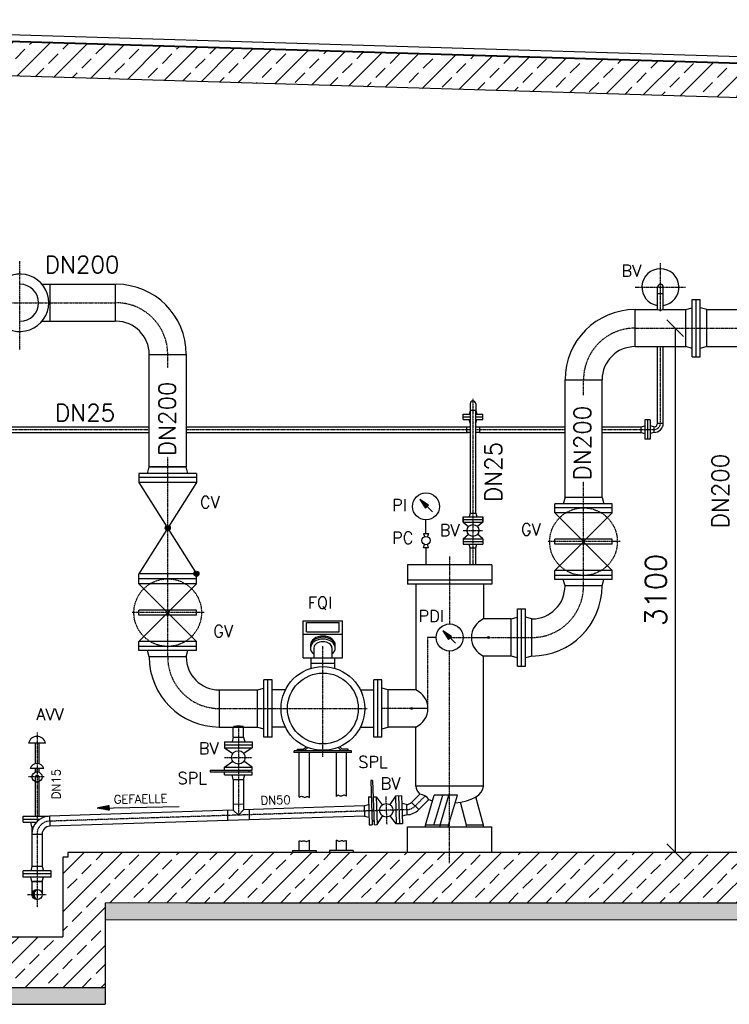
# Model space of a CAD drawing. Header units: millimetres. Extents: x -197187 to 231260338, y -45270 to 70505.
# Tile 25 of 85: x -33949 to -29750, y 2478 to 8303. Entities that reach past the tile are written whole.
import ezdxf
from ezdxf.enums import TextEntityAlignment as Align

# ---------------------------------------------------------------- set-up
doc = ezdxf.new("R2010")
doc.units = ezdxf.units.MM
doc.header["$LTSCALE"] = 0.5
doc.linetypes.add('DASHDOT', pattern=[1, 0.5, -0.25, 0, -0.25])
doc.linetypes.add('DOT', pattern=[0.25, 0, -0.25])
for name, color, linetype in [('21', 7, 'Continuous'), ('41', 7, 'Continuous'), ('42', 7, 'Continuous'), ('BEMAßUNG', 7, 'Continuous'), ('Beschriftung', 7, 'Continuous'), ('P-MU025ENTLÜ', 7, 'Continuous'), ('P-MU050ENTL', 7, 'Continuous'), ('P-MU150AUSL', 7, 'Continuous'), ('P-MU150EINL', 7, 'Continuous'), ('P-MU200EINL', 7, 'Continuous')]:
    doc.layers.add(name, color=color, linetype=linetype)
doc.styles.add('ROMANS', font='ROMANS', dxfattribs={"height": 0.2})

# ---------------------------------------------------------------- blocks, each defined once
blk = doc.blocks.new('FPFEIL')
at = {"layer": '41', "color": 7, "linetype": 'Continuous'}
for p, q in [((-99.9998, 18.5851), (-92.9259, 18.5851)), ((-99.9998, 15.7051), (-78.5259, 15.7051)), ((-99.9998, 12.8251), (-64.1259, 12.8251)), ((-99.9998, 12.8251), (-64.1259, 12.8251)), ((-99.9998, 9.9452), (-49.7259, 9.9452)), ((-99.9998, 7.0652), (-35.3259, 7.0652)), ((-99.9998, 4.1852), (-20.926, 4.1852)), ((-99.9998, 4.1852), (-20.926, 4.1852)), ((-99.9998, 1.3052), (-6.526, 1.3052)), ((-99.9998, -1.5748), (-7.874, -1.5748)), ((-99.9998, -4.4548), (-22.274, -4.4548)), ((-99.9998, -4.4548), (-22.274, -4.4548)), ((-99.9998, -7.3348), (-36.6739, -7.3348)), ((-99.9998, -10.2148), (-51.0739, -10.2148)), ((-99.9998, -13.0948), (-65.4739, -13.0948)), ((-99.9998, -13.0948), (-65.4739, -13.0948)), ((-99.9998, -15.9748), (-79.8739, -15.9748)), ((-99.9998, -18.8548), (-94.2739, -18.8548))]:
    blk.add_line(p, q, dxfattribs=at)
blk.add_lwpolyline([(0, 0), (-99.9998, -20), (-99.9998, 20), (0, 0)], close=True, dxfattribs=at)
blk = doc.blocks.new('_Oblique')
at = {"color": 0, "linetype": 'ByBlock', "lineweight": -2}
blk.add_line((-0.5, -0.5), (0.5, 0.5), dxfattribs=at)

msp = doc.modelspace()

# ---------------------------------------------------------------- hatches: boundary and pattern name
at = {"lineweight": 5}
h = msp.add_hatch(dxfattribs=at)
h.set_pattern_fill('ANSI33', color=256, scale=25)
h.set_pattern_definition([(45, (6099.8, -19317.34), (-112.2532, 112.2532), []), (45, (6212.05, -19317.34), (-112.2532, 112.2532), [79.375, -39.6875])])
h.paths.add_polyline_path([(-38328.524, 8280.693), (-38308.533, 8300.093), (-27299.064, 7969.809), (-27279.073, 7949.209), (-27279.073, 7788.471), (-27299.064, 7769.071), (-27329.005, 7769.969), (-27369.005, 7811.169), (-27369.005, 7771.169), (-38308.533, 8099.355), (-38328.524, 8119.955)])
h = msp.add_hatch(dxfattribs=at)
h.set_pattern_fill('ANSI33', color=256, scale=25)
h.set_pattern_definition([(45, (6100, -19369.34), (-112.2532, 112.2532), []), (45, (6212.25, -19369.34), (-112.2532, 112.2532), [79.375, -39.6875])])
h.paths.add_polyline_path([(-27429.005, 7772.969), (-27679.005, 7780.469), (-27679.005, 3378.469), (-33664.005, 3378.469), (-33664.005, 3348.469), (-33694.005, 3348.469), (-33694.005, 2878.469), (-34194.005, 2878.469), (-34194.005, 3378.469), (-37929.005, 3378.469), (-37929.005, 8087.969), (-38177.137, 8095.413), (-38179.005, 3078.469), (-34444.005, 3078.469), (-34444.005, 2578.469), (-33444.005, 2578.469), (-33444.005, 3078.469), (-27429.005, 3078.469)])
h = msp.add_hatch(color=256)
h.dxf.hatch_style = 1
h.paths.add_polyline_path([(-33864.108, 3128.469), (-33876.155, 3128.469, 0.41421356), (-33846.005, 3098.319, -0.2771572)])
h.paths.add_polyline_path([(-33846.005, 3158.619, 0.41421356), (-33876.155, 3128.469), (-33864.108, 3128.469, -0.2771572)])
at = {"layer": 'Beschriftung', "lineweight": 5}
h = msp.add_hatch(dxfattribs=at)
h.set_pattern_fill('BETON_UNBEWEHRT', color=256, scale=200, angle=90, pattern_type=2)
h.set_pattern_definition([(135, (-38179.005, 48240.51), (-35.35534, -35.35534), [25, -12.5])])
h.paths.add_polyline_path([(-34444.005, 3078.469), (-38329.005, 3078.469), (-38329.005, 2978.469), (-34444.005, 2978.469)])
h.paths.add_polyline_path([(-33444.005, 2578.469), (-34444.005, 2578.469), (-34444.005, 2478.469), (-33444.005, 2478.469)])
h.paths.add_polyline_path([(-27279.005, 3078.469), (-33444.005, 3078.469), (-33444.005, 2978.469), (-27279.005, 2978.469)])

# ---------------------------------------------------------------- linework, layer by layer
for p, q in [((-27299.064, 7969.809), (-38334.006, 8300.857)), ((-36956.831, 8303.209), (-25838.308, 7969.653)), ((-36918.863, 8265.241), (-25874.938, 7932.536)), ((-25924.087, 7931.061), (-36916.694, 8263.072)), ((-27369.005, 7771.169), (-38334.006, 8100.119)), ((-33664.005, 3378.469), (-33664.005, 3348.469)), ((-33694.005, 3348.469), (-33694.005, 2878.469)), ((-33664.005, 3348.469), (-33694.005, 3348.469)), ((-33444.005, 3078.469), (-33444.005, 2478.469)), ((-34444.005, 2578.469), (-33444.005, 2578.469)), ((-34444.005, 2478.469), (-33444.005, 2478.469))]:
    msp.add_line(p, q)
at = {"lineweight": 5}
for p, q in [((-33444.005, 3078.469), (-27279.005, 3078.469)), ((-27279.005, 2978.469), (-33444.005, 2978.469))]:
    msp.add_line(p, q, dxfattribs=at)
at = {"layer": '21', "linetype": 'DASHDOT', "ltscale": 10}
for p, q in [((-33846.005, 4086.534), (-33846.005, 3559.867)), ((-33803.185, 3823.469), (-33898.005, 3823.469))]:
    msp.add_line(p, q, dxfattribs=at)
at = {"layer": '21', "linetype": 'Continuous', "ltscale": 10}
for p, q in [((-33796.005, 4023.469), (-33896.005, 4023.469)), ((-31985.005, 3967.469), (-32326.162, 3967.469)), ((-31985.005, 3977.469), (-32325.005, 3977.469)), ((-32325.005, 3967.469), (-32325.005, 3977.469)), ((-32305.005, 3977.469), (-32305.005, 3987.469)), ((-32305.005, 3987.469), (-32269.147, 3987.469)), ((-32295.005, 3703.681), (-32295.005, 3967.469)), ((-32269.147, 3987.469), (-32254.686, 4001.93)), ((-32265.005, 3977.469), (-32244.686, 3997.788)), ((-32235.005, 3701.823), (-32235.005, 3967.469)), ((-32075.005, 3708.442), (-32075.005, 3967.469)), ((-32045.005, 3977.469), (-32065.324, 3997.788)), ((-32040.863, 3987.469), (-32055.324, 4001.93)), ((-32005.005, 3987.469), (-32040.863, 3987.469)), ((-32015.005, 3710.3), (-32015.005, 3967.469)), ((-32005.005, 3977.469), (-32005.005, 3987.469)), ((-31985.005, 3967.469), (-31985.005, 3977.469)), ((-33806.005, 3873.469), (-33886.005, 3873.469)), ((-33928.505, 3591.469), (-33779.675, 3591.469)), ((-33928.505, 3555.469), (-33928.505, 3591.469)), ((-33928.505, 3573.469), (-33829.797, 3573.469)), ((-33928.505, 3555.469), (-33850.059, 3555.469)), ((-33773.421, 3591.855), (-33771.481, 3531.587)), ((-33876.155, 3528.469), (-33867.184, 3528.469)), ((-33876.155, 3528.469), (-33867.184, 3528.469)), ((-31655.005, 3528.469), (-31155.005, 3528.469)), ((-33664.005, 3378.469), (-27679.005, 3378.469)), ((-32944.005, 3078.469), (-27429.005, 3078.469)), ((-34194.005, 2878.469), (-33694.005, 2878.469))]:
    msp.add_line(p, q, dxfattribs=at)
msp.add_circle((-33846.005, 3823.469), 30, dxfattribs=at)
msp.add_arc((-33846.005, 3823.469), 10.65, 0, 180, dxfattribs=at)
at = {"layer": '41', "linetype": 'Continuous', "ltscale": 10}
for p, q in [((-31536.827, 4228.469), (-31631.245, 4228.469)), ((-33856.655, 4023.469), (-33856.655, 3902.085)), ((-33835.355, 4023.469), (-33835.355, 3902.085)), ((-33856.655, 3873.469), (-33856.655, 3851.515)), ((-33846.005, 3853.469), (-33846.005, 3873.469)), ((-33835.355, 3873.469), (-33835.355, 3851.515)), ((-33856.655, 3823.469), (-33856.655, 3591.469)), ((-33856.655, 3795.469), (-33835.355, 3795.469)), ((-33835.355, 3823.469), (-33835.355, 3591.469)), ((-31548.307, 3538.469), (-31496.039, 3715.45)), ((-31498.307, 3538.469), (-31446.039, 3715.45)), ((-31359.437, 3715.45), (-31496.039, 3715.45)), ((-31461.704, 3538.469), (-31409.437, 3715.45)), ((-31411.704, 3538.469), (-31359.437, 3715.45)), ((-31305.005, 3538.469), (-31341.069, 3673.716)), ((-31205.005, 3538.469), (-31249.557, 3705.549)), ((-33876.155, 3528.469), (-33883.39, 3555.469)), ((-31655.005, 3378.469), (-31655.005, 3528.469)), ((-31411.704, 3538.469), (-31548.307, 3538.469)), ((-31548.307, 3528.469), (-31548.307, 3538.469)), ((-31461.704, 3528.469), (-31461.704, 3538.469)), ((-31411.704, 3528.469), (-31411.704, 3538.469)), ((-31205.005, 3538.469), (-31305.005, 3538.469)), ((-31305.005, 3528.469), (-31305.005, 3538.469)), ((-31205.005, 3528.469), (-31205.005, 3538.469)), ((-31155.005, 3378.469), (-31155.005, 3528.469)), ((-32295.005, 3388.469), (-32295.005, 3446.073)), ((-32235.005, 3388.469), (-32235.005, 3448.86)), ((-32075.005, 3388.469), (-32075.005, 3448.86)), ((-32015.005, 3388.469), (-32015.005, 3446.073)), ((-32335.005, 3388.469), (-32195.005, 3388.469)), ((-32335.005, 3388.469), (-32335.005, 3378.469)), ((-32195.005, 3388.469), (-32195.005, 3378.469)), ((-31975.005, 3388.469), (-32115.005, 3388.469)), ((-32115.005, 3388.469), (-32115.005, 3378.469)), ((-31975.005, 3388.469), (-31975.005, 3378.469))]:
    msp.add_line(p, q, dxfattribs=at)
at = {"layer": '41', "linetype": 'DASHDOT', "ltscale": 10}
msp.add_line((-31405.005, 3313.337), (-31405.005, 3528.469), dxfattribs=at)
at = {"layer": '41', "linetype": 'Continuous', "ltscale": 10}
for centre in [(-31175.296, 4648.469), (-31631.245, 4228.469)]:
    msp.add_circle(centre, 5, dxfattribs=at)
for centre, radius, start, end in [((-33846.005, 4012.219), 51.25, 12.6803833, 167.3196167), ((-33846.005, 3861.802), 41.667, 16.2602028, 163.7397944)]:
    msp.add_arc(centre, radius, start, end, dxfattribs=at)
msp.add_ellipse((-32655.005, 4118.919), major_axis=(30.15, 0), ratio=0.18529353, start_param=0, end_param=3.14159265, dxfattribs=at)
for points, knots in [([(-32295.005, 3703.681), (-32289.537, 3707.12), (-32283.734, 3710.163), (-32278.229, 3708.328), (-32275.441, 3707.398), (-32272.653, 3706.469), (-32269.865, 3705.54), (-32267.078, 3704.611), (-32264.29, 3703.681), (-32261.502, 3702.752), (-32256.204, 3700.986), (-32250.962, 3709.644), (-32245.705, 3708.328), (-32241.775, 3707.343), (-32238.154, 3705.207), (-32235.005, 3701.823)], [0, 0, 0, 0, 0.27067598, 0.27067598, 0.27067598, 0.40774993, 0.40774993, 0.40774993, 0.5448234, 0.5448234, 0.5448234, 0.80530286, 0.80530286, 0.80530286, 1, 1, 1, 1]), ([(-32015.005, 3710.3), (-32020.473, 3713.738), (-32026.277, 3716.781), (-32031.782, 3714.946), (-32034.57, 3714.017), (-32037.357, 3713.088), (-32040.145, 3712.159), (-32042.933, 3711.229), (-32045.721, 3710.3), (-32048.508, 3709.371), (-32053.806, 3707.605), (-32059.049, 3716.263), (-32064.306, 3714.946), (-32068.235, 3713.962), (-32071.856, 3711.826), (-32075.005, 3708.442)], [0, 0, 0, 0, 0.27067598, 0.27067598, 0.27067598, 0.40774993, 0.40774993, 0.40774993, 0.5448234, 0.5448234, 0.5448234, 0.80530286, 0.80530286, 0.80530286, 1, 1, 1, 1]), ([(-32295.005, 3446.073), (-32291.225, 3445.701), (-32287.531, 3444.883), (-32283.804, 3444.214), (-32281.584, 3443.815), (-32279.427, 3442.667), (-32277.299, 3442.356), (-32275.838, 3442.142), (-32275.036, 3444.866), (-32273.582, 3445.143), (-32270.384, 3445.753), (-32266.559, 3445.753), (-32263.361, 3445.143), (-32260.229, 3444.547), (-32257.232, 3441.072), (-32254.068, 3441.426), (-32251.93, 3441.666), (-32249.692, 3442.413), (-32247.563, 3443.285), (-32243.239, 3445.056), (-32239.051, 3446.661), (-32235.005, 3448.86)], [0, 0, 0, 0, 0.17880439, 0.17880439, 0.17880439, 0.28533977, 0.28533977, 0.28533977, 0.35850758, 0.35850758, 0.35850758, 0.51947859, 0.51947859, 0.51947859, 0.67708789, 0.67708789, 0.67708789, 0.78362327, 0.78362327, 0.78362327, 1, 1, 1, 1]), ([(-32015.005, 3446.073), (-32018.786, 3445.701), (-32022.479, 3444.883), (-32026.206, 3444.214), (-32028.427, 3443.815), (-32030.583, 3442.667), (-32032.711, 3442.356), (-32034.172, 3442.142), (-32034.974, 3444.866), (-32036.428, 3445.143), (-32039.626, 3445.753), (-32043.452, 3445.753), (-32046.65, 3445.143), (-32049.781, 3444.547), (-32052.779, 3441.072), (-32055.942, 3441.426), (-32058.081, 3441.666), (-32060.318, 3442.413), (-32062.447, 3443.285), (-32066.771, 3445.056), (-32070.96, 3446.661), (-32075.005, 3448.86)], [0, 0, 0, 0, 0.17880439, 0.17880439, 0.17880439, 0.28533977, 0.28533977, 0.28533977, 0.35850758, 0.35850758, 0.35850758, 0.51947859, 0.51947859, 0.51947859, 0.67708789, 0.67708789, 0.67708789, 0.78362327, 0.78362327, 0.78362327, 1, 1, 1, 1])]:
    msp.add_open_spline(points, degree=3, knots=knots, dxfattribs=at)
at = {"layer": 'BEMAßUNG', "linetype": 'Continuous', "ltscale": 10}
msp.add_line((-30070.874, 6478.469), (-30070.874, 3378.469), dxfattribs=at)
at = {"layer": 'P-MU025ENTLÜ', "linetype": 'DASHDOT', "ltscale": 10}
for p, q in [((-30158.005, 6579.092), (-30158.005, 6863.297)), ((-30308.005, 6720.469), (-30010.383, 6720.469)), ((-30158.005, 5916.469), (-30158.005, 6368.919)), ((-34023.855, 5878.469), (-33182.555, 5878.469)), ((-32963.455, 5878.469), (-31283.855, 5878.469)), ((-31250.155, 5878.469), (-30722.555, 5878.469)), ((-30503.455, 5878.469), (-30196.005, 5878.469)), ((-31324.505, 5281.469), (-31209.505, 5281.469))]:
    msp.add_line(p, q, dxfattribs=at)
at = {"layer": 'P-MU025ENTLÜ', "linetype": 'Continuous', "ltscale": 10}
for p, q in [((-30174.855, 6588.019), (-30174.855, 6720.469)), ((-30141.155, 6588.019), (-30141.155, 6720.469)), ((-30174.855, 6682.469), (-30141.155, 6682.469)), ((-30174.855, 5916.469), (-30174.855, 6368.919)), ((-30141.155, 5916.469), (-30141.155, 6368.919)), ((-31283.855, 6030.469), (-31283.855, 5992.469)), ((-31250.155, 6030.469), (-31250.155, 5992.469)), ((-31324.505, 5970.469), (-31283.855, 5970.469)), ((-31324.505, 5938.469), (-31324.505, 5970.469)), ((-31324.505, 5954.469), (-31283.855, 5954.469)), ((-31283.855, 5992.469), (-31289.75, 5970.469)), ((-31283.855, 5992.469), (-31250.155, 5992.469)), ((-31283.855, 5992.469), (-31283.855, 5384.469)), ((-31250.155, 5992.469), (-31244.26, 5970.469)), ((-31250.155, 5384.469), (-31250.155, 5992.469)), ((-31250.155, 5970.469), (-31209.505, 5970.469)), ((-31250.155, 5954.469), (-31209.505, 5954.469)), ((-31209.505, 5938.469), (-31209.505, 5970.469)), ((-34023.855, 5895.319), (-33182.555, 5895.319)), ((-32963.455, 5895.319), (-31293.005, 5895.319)), ((-31324.505, 5938.469), (-31283.855, 5938.469)), ((-31305.005, 5895.319), (-31305.005, 5861.619)), ((-31305.005, 5895.319), (-31283.855, 5895.319)), ((-31283.855, 5916.469), (-31289.75, 5938.469)), ((-31250.155, 5916.469), (-31244.26, 5938.469)), ((-31250.155, 5938.469), (-31209.505, 5938.469)), ((-31250.155, 5895.319), (-31229.005, 5895.319)), ((-31229.005, 5895.319), (-31229.005, 5861.619)), ((-31229.005, 5895.319), (-30722.555, 5895.319)), ((-30503.455, 5895.319), (-30272.005, 5895.319)), ((-30272.005, 5895.319), (-30250.005, 5901.214)), ((-30272.005, 5861.619), (-30272.005, 5895.319)), ((-30250.005, 5935.969), (-30250.005, 5820.969)), ((-30218.005, 5935.969), (-30250.005, 5935.969)), ((-30234.005, 5935.969), (-30234.005, 5820.969)), ((-30218.005, 5935.969), (-30218.005, 5820.969)), ((-30196.005, 5895.319), (-30218.005, 5901.214)), ((-30196.005, 5895.319), (-30196.005, 5861.619)), ((-30174.855, 5916.469), (-30141.155, 5916.469)), ((-34023.855, 5861.619), (-33182.555, 5861.619)), ((-32963.455, 5861.619), (-31293.005, 5861.619)), ((-31283.855, 5861.619), (-31305.005, 5861.619)), ((-31229.005, 5861.619), (-31250.155, 5861.619)), ((-31229.005, 5861.619), (-30722.555, 5861.619)), ((-30503.455, 5861.619), (-30272.005, 5861.619)), ((-30272.005, 5861.619), (-30250.005, 5855.724)), ((-30196.005, 5861.619), (-30218.005, 5855.724)), ((-30218.005, 5820.969), (-30250.005, 5820.969)), ((-31324.505, 5362.469), (-31209.505, 5362.469)), ((-31324.505, 5362.469), (-31324.505, 5330.469)), ((-31324.505, 5330.469), (-31324.505, 5362.469)), ((-31324.505, 5362.469), (-31283.855, 5362.469)), ((-31283.855, 5384.469), (-31289.75, 5362.469)), ((-31283.855, 5384.469), (-31289.75, 5362.469)), ((-31283.855, 5384.469), (-31250.155, 5384.469)), ((-31283.855, 5384.469), (-31250.155, 5384.469)), ((-31250.155, 5384.469), (-31244.26, 5362.469)), ((-31250.155, 5384.469), (-31244.26, 5362.469)), ((-31250.155, 5362.469), (-31209.505, 5362.469)), ((-31209.505, 5362.469), (-31209.505, 5330.469)), ((-31209.505, 5330.469), (-31209.505, 5362.469)), ((-31324.505, 5346.469), (-31209.505, 5346.469)), ((-31324.505, 5346.469), (-31283.855, 5346.469)), ((-31324.505, 5330.469), (-31209.505, 5330.469)), ((-31324.505, 5330.469), (-31293.645, 5304.17)), ((-31324.505, 5330.469), (-31283.855, 5330.469)), ((-31250.155, 5346.469), (-31209.505, 5346.469)), ((-31250.155, 5330.469), (-31209.505, 5330.469)), ((-31209.505, 5330.469), (-31240.366, 5304.17)), ((-31324.505, 5232.469), (-31293.645, 5258.768)), ((-31209.505, 5232.469), (-31240.366, 5258.768)), ((-31324.505, 5232.469), (-31324.505, 5200.469)), ((-31324.505, 5232.469), (-31209.505, 5232.469)), ((-31324.505, 5216.469), (-31209.505, 5216.469)), ((-31324.505, 5200.469), (-31209.505, 5200.469)), ((-31283.855, 5178.469), (-31289.75, 5200.469)), ((-31283.855, 5178.469), (-31289.75, 5200.469)), ((-31250.155, 5178.469), (-31244.26, 5200.469)), ((-31250.155, 5178.469), (-31244.26, 5200.469)), ((-31209.505, 5232.469), (-31209.505, 5200.469)), ((-31283.855, 5078.469), (-31283.855, 5178.469)), ((-31283.855, 5178.469), (-31250.155, 5178.469)), ((-31283.855, 5178.469), (-31250.155, 5178.469)), ((-31250.155, 5078.469), (-31250.155, 5178.469))]:
    msp.add_line(p, q, dxfattribs=at)
msp.add_circle((-31267.005, 5281.469), 35, dxfattribs=at)
for centre, radius, start, end in [((-30158.005, 6720.469), 109.55, 278.8478472, 261.1521528), ((-30158.005, 6720.469), 16.85, 0, 180), ((-30158.005, 6696.265), 109.55, 261.1521527, 278.8478473), ((-31267.005, 6030.469), 16.85, 0, 180), ((-30196.005, 5916.469), 54.85, 270, 0), ((-30196.005, 5916.469), 21.15, 270, 0)]:
    msp.add_arc(centre, radius, start, end, dxfattribs=at)
at = {"layer": 'P-MU025ENTLÜ', "linetype": 'DASHDOT', "ltscale": 10}
msp.add_arc((-30196.005, 5916.469), 38, 270, 0, dxfattribs=at)
at = {"layer": 'P-MU050ENTL', "linetype": 'Continuous', "ltscale": 10}
for p, q in [((-32685.155, 4058.919), (-32685.155, 4118.919)), ((-32624.855, 4058.919), (-32624.855, 4118.919)), ((-32737.505, 4031.919), (-32572.505, 4031.919)), ((-32737.505, 4031.919), (-32737.505, 3995.919)), ((-32685.155, 4058.919), (-32692.39, 4031.919)), ((-32685.155, 4058.919), (-32624.855, 4058.919)), ((-32624.855, 4058.919), (-32617.621, 4031.919)), ((-32572.505, 4031.919), (-32572.505, 3995.919)), ((-32737.505, 4013.919), (-32572.505, 4013.919)), ((-32737.505, 3995.919), (-32572.505, 3995.919)), ((-32737.505, 3995.919), (-32687.914, 3961.656)), ((-32572.505, 3995.919), (-32622.096, 3961.656)), ((-32737.505, 3881.919), (-32687.914, 3916.182)), ((-32572.505, 3881.919), (-32622.096, 3916.182)), ((-32822.211, 3863.919), (-32572.505, 3863.919)), ((-32822.211, 3863.919), (-32822.211, 3853.919)), ((-32822.211, 3853.919), (-32572.505, 3853.919)), ((-32737.505, 3881.919), (-32572.505, 3881.919)), ((-32737.505, 3863.919), (-32737.505, 3881.919)), ((-32737.505, 3835.919), (-32737.505, 3853.919)), ((-32593.005, 3863.919), (-32593.005, 3853.919)), ((-32572.505, 3863.919), (-32572.505, 3881.919)), ((-32572.505, 3835.919), (-32572.505, 3853.919)), ((-32737.505, 3835.919), (-32572.505, 3835.919)), ((-32685.155, 3808.919), (-32692.39, 3835.919)), ((-32685.155, 3808.919), (-32624.855, 3808.919)), ((-32685.155, 3808.919), (-32685.155, 3626.889)), ((-32624.855, 3808.919), (-32617.621, 3835.919)), ((-32624.855, 3808.919), (-32624.855, 3628.83)), ((-31860.768, 3803.356), (-31870.763, 3803.034)), ((-31870.763, 3803.034), (-31862.475, 3540.784)), ((-31860.768, 3803.356), (-31852.48, 3541.101)), ((-31885.678, 3705.134), (-31867.687, 3705.702)), ((-31885.678, 3705.134), (-31880.466, 3540.216)), ((-31857.692, 3706.018), (-31839.701, 3706.587)), ((-31839.701, 3706.587), (-31834.489, 3541.669)), ((-31839.701, 3706.587), (-31803.889, 3658.103)), ((-31725.758, 3710.188), (-31758.437, 3659.539)), ((-31689.775, 3711.325), (-31725.758, 3710.188)), ((-31725.758, 3710.188), (-31720.546, 3545.27)), ((-31707.766, 3710.756), (-31702.555, 3545.838)), ((-31689.775, 3711.325), (-31684.564, 3546.407)), ((-31630.163, 3673.261), (-31581.753, 3721.671)), ((-31587.525, 3630.623), (-31630.163, 3673.261)), ((-31587.525, 3630.623), (-31528.383, 3689.764)), ((-32685.155, 3626.889), (-33773.421, 3591.855)), ((-33490.544, 3638.864), (-33005.341, 3648.095)), ((-32719.005, 3625.799), (-32719.005, 3565.468)), ((-32624.855, 3662.698), (-32685.155, 3660.757)), ((-32685.155, 3626.889), (-32655.005, 3597.694)), ((-32655.005, 3597.694), (-32624.855, 3628.83)), ((-31911.006, 3651.811), (-32624.855, 3628.83)), ((-32591.005, 3629.92), (-32591.005, 3569.589)), ((-31911.011, 3651.957), (-31884.253, 3660.041)), ((-31911.011, 3651.957), (-31909.106, 3591.687)), ((-31661.135, 3659.853), (-31688.35, 3666.232)), ((-31661.135, 3659.853), (-31659.231, 3599.584)), ((-31909.102, 3591.541), (-33771.481, 3531.587)), ((-31909.106, 3591.687), (-31881.891, 3585.309)), ((-31853.124, 3561.477), (-31863.119, 3561.155)), ((-31834.489, 3541.669), (-31801.81, 3592.317)), ((-31720.546, 3545.27), (-31756.358, 3593.754)), ((-31659.231, 3599.584), (-31685.989, 3591.5)), ((-33876.155, 3528.469), (-33876.155, 3294.469)), ((-31880.466, 3540.216), (-31862.475, 3540.784)), ((-31852.48, 3541.101), (-31834.489, 3541.669)), ((-31684.564, 3546.407), (-31720.546, 3545.27)), ((-33876.155, 3485.76), (-33815.855, 3485.76)), ((-33815.855, 3485.76), (-33815.855, 3294.469)), ((-33763.505, 3267.469), (-33928.505, 3267.469)), ((-33928.505, 3231.469), (-33928.505, 3267.469)), ((-33876.155, 3294.469), (-33883.39, 3267.469)), ((-33815.855, 3294.469), (-33876.155, 3294.469)), ((-33815.855, 3294.469), (-33808.621, 3267.469)), ((-33763.505, 3231.469), (-33763.505, 3267.469)), ((-33763.505, 3249.469), (-33928.505, 3249.469)), ((-33763.505, 3231.469), (-33928.505, 3231.469)), ((-33876.155, 3204.469), (-33883.39, 3231.469)), ((-33876.155, 3204.469), (-33815.855, 3204.469)), ((-33815.855, 3204.469), (-33876.155, 3204.469)), ((-33876.155, 3204.469), (-33876.155, 3128.469)), ((-33815.855, 3204.469), (-33808.621, 3231.469)), ((-33815.855, 3204.469), (-33815.855, 3128.469))]:
    msp.add_line(p, q, dxfattribs=at)
at = {"layer": 'P-MU050ENTL', "linetype": 'DASHDOT', "ltscale": 10}
for p, q in [((-32655.005, 4118.919), (-32655.005, 3597.694)), ((-32737.505, 3938.919), (-32572.505, 3938.919)), ((-31782.729, 3708.387), (-31777.518, 3543.469)), ((-31608.844, 3651.942), (-31550.134, 3710.652)), ((-31660.182, 3629.72), (-33772.451, 3561.721)), ((-33846.005, 3485.76), (-33846.005, 3053.366)), ((-33902.036, 3128.469), (-33791.448, 3128.469))]:
    msp.add_line(p, q, dxfattribs=at)
at = {"layer": 'P-MU050ENTL', "linetype": 'Continuous', "ltscale": 10}
for centre, radius in [((-32655.005, 3938.919), 40), ((-31780.123, 3625.928), 40), ((-33846.005, 3128.469), 30.15)]:
    msp.add_circle(centre, radius, dxfattribs=at)
for centre, radius, start, end in [((-31662.584, 3705.682), 45.85, 271.8110583, 314.9999917), ((-31662.584, 3705.682), 106.15, 271.8110583, 314.9999972), ((-33770.005, 3485.76), 106.15, 91.8438667, 180), ((-33770.005, 3485.76), 45.85, 91.8438667, 180), ((-33829.95, 3128.469), 34.158, 118.0356142, 241.9643858)]:
    msp.add_arc(centre, radius, start, end, dxfattribs=at)
at = {"layer": 'P-MU050ENTL', "linetype": 'DASHDOT', "ltscale": 10}
for centre, start, end in [((-31662.584, 3705.682), 271.8110583, 314.9999944), ((-33770.005, 3485.76), 91.8438667, 180)]:
    msp.add_arc(centre, 76, start, end, dxfattribs=at)
at = {"layer": 'P-MU200EINL', "linetype": 'DASHDOT', "ltscale": 10}
for p, q in [((-33947.005, 6351.513), (-33947.005, 6876.462)), ((-34680.788, 6628.424), (-33381.664, 6628.424)), ((-30308.005, 6478.469), (-29415.967, 6478.469)), ((-33073.005, 6243.766), (-33073.005, 6323.424)), ((-30613.005, 6081.418), (-30613.005, 6173.469)), ((-31267.005, 6060.175), (-31267.005, 5078.469)), ((-33073.005, 4533.469), (-33073.005, 5717.176)), ((-30613.005, 4953.469), (-30613.005, 5572.086)), ((-30396.844, 5215.469), (-30824.831, 5215.469)), ((-31405.005, 5128.172), (-31405.005, 4728.469)), ((-32856.844, 4795.469), (-33284.831, 4795.469)), ((-31536.827, 4648.469), (-31536.827, 4228.469)), ((-31405.005, 4648.469), (-31175.296, 4648.469)), ((-31276.367, 4648.469), (-30918.005, 4648.469)), ((-32155.005, 3943.283), (-32155.005, 4597.469)), ((-31405.005, 3528.469), (-31405.005, 4568.469)), ((-32768.005, 4228.469), (-31892.005, 4228.469)), ((-31636.245, 4228.469), (-31802.97, 4228.469))]:
    msp.add_line(p, q, dxfattribs=at)
at = {"layer": 'P-MU200EINL', "linetype": 'Continuous', "ltscale": 10}
for p, q in [((-33820.668, 6737.974), (-33381.664, 6737.974)), ((-33769.005, 6518.874), (-33769.005, 6737.974)), ((-33381.664, 6518.874), (-33381.664, 6737.974)), ((-29970.005, 6648.469), (-29922.005, 6648.469)), ((-29970.005, 6308.469), (-29970.005, 6648.469)), ((-29946.005, 6308.469), (-29946.005, 6648.469)), ((-29922.005, 6308.469), (-29922.005, 6648.469)), ((-30308.005, 6368.919), (-30308.005, 6588.019)), ((-30308.005, 6588.019), (-30174.855, 6588.019)), ((-30141.155, 6588.019), (-30008.005, 6588.019)), ((-30008.005, 6588.019), (-29970.005, 6598.201)), ((-30008.005, 6368.919), (-30008.005, 6588.019)), ((-29884.005, 6588.019), (-29922.005, 6598.201)), ((-29884.005, 6368.919), (-29884.005, 6588.019)), ((-29884.005, 6588.019), (-29579.005, 6588.019)), ((-33820.668, 6518.874), (-33381.664, 6518.874)), ((-30308.005, 6368.919), (-30008.005, 6368.919)), ((-29970.005, 6358.737), (-30008.005, 6368.919)), ((-29884.005, 6368.919), (-29922.005, 6358.737)), ((-29884.005, 6368.919), (-29688.555, 6368.919)), ((-29970.005, 6308.469), (-29922.005, 6308.469)), ((-30722.555, 6173.469), (-30503.455, 6173.469)), ((-30722.555, 5477.469), (-30722.555, 6173.469)), ((-30503.455, 5477.469), (-30503.455, 6173.469)), ((-33192.737, 5619.469), (-33182.555, 5657.469)), ((-33182.555, 5657.469), (-32963.455, 5657.469)), ((-32963.455, 5657.469), (-33182.555, 5657.469)), ((-32953.273, 5619.469), (-32963.455, 5657.469)), ((-33243.005, 5619.469), (-33243.005, 5565.469)), ((-32903.005, 5619.469), (-33243.005, 5619.469)), ((-32903.005, 5595.469), (-33243.005, 5595.469)), ((-32903.005, 5619.469), (-32903.005, 5565.469)), ((-32903.005, 5565.469), (-33243.005, 5565.469)), ((-33243.005, 5565.469), (-32903.005, 5025.469)), ((-32903.005, 5565.469), (-33243.005, 5025.469)), ((-30722.555, 5477.469), (-30732.737, 5439.469)), ((-30503.455, 5477.469), (-30722.555, 5477.469)), ((-30503.455, 5477.469), (-30493.273, 5439.469)), ((-31507.346, 5390.921), (-31581.68, 5465.255)), ((-30783.005, 5385.469), (-30783.005, 5439.469)), ((-30443.005, 5439.469), (-30783.005, 5439.469)), ((-30443.005, 5385.469), (-30443.005, 5439.469)), ((-30443.005, 5415.469), (-30783.005, 5415.469)), ((-30443.005, 5385.469), (-30783.005, 5385.469)), ((-30783.005, 5045.469), (-30443.005, 5385.469)), ((-30443.005, 5045.469), (-30783.005, 5385.469)), ((-31545.005, 5263.897), (-31545.005, 5343.897)), ((-31560.005, 5263.897), (-31530.005, 5263.897)), ((-31560.005, 5263.897), (-31553.326, 5244.971)), ((-31560.005, 5263.897), (-31553.326, 5244.971)), ((-31530.005, 5263.897), (-31536.685, 5244.971)), ((-31560.005, 5178.897), (-31553.326, 5197.822)), ((-31530.005, 5178.897), (-31536.685, 5197.822)), ((-30443.005, 5230.469), (-30783.005, 5230.469)), ((-30783.005, 5200.469), (-30783.005, 5230.469)), ((-30443.005, 5200.469), (-30783.005, 5200.469)), ((-30443.005, 5200.469), (-30443.005, 5230.469)), ((-31530.005, 5178.897), (-31560.005, 5178.897)), ((-31545.005, 5178.897), (-31545.005, 5078.469)), ((-31655.005, 5078.469), (-31655.005, 4963.469)), ((-31155.005, 5078.469), (-31655.005, 5078.469)), ((-31155.005, 5078.469), (-31155.005, 4963.469)), ((-33243.005, 4965.469), (-33243.005, 5025.469)), ((-32903.005, 5025.469), (-33243.005, 5025.469)), ((-32903.005, 4965.469), (-32903.005, 5025.469)), ((-30443.005, 5045.469), (-30783.005, 5045.469)), ((-30783.005, 4991.469), (-30783.005, 5045.469)), ((-30443.005, 5015.469), (-30783.005, 5015.469)), ((-30443.005, 4991.469), (-30443.005, 5045.469)), ((-32903.005, 4995.469), (-33243.005, 4995.469)), ((-32903.005, 4965.469), (-33243.005, 4965.469)), ((-33243.005, 4625.469), (-32903.005, 4965.469)), ((-32903.005, 4625.469), (-33243.005, 4965.469)), ((-31155.005, 4988.469), (-31655.005, 4988.469)), ((-31155.005, 4963.469), (-31655.005, 4963.469)), ((-31605.005, 4963.469), (-31605.005, 4338.019)), ((-31205.005, 4963.469), (-31205.005, 4758.019)), ((-30443.005, 4991.469), (-30783.005, 4991.469)), ((-30722.555, 4953.469), (-30732.737, 4991.469)), ((-30503.455, 4953.469), (-30722.555, 4953.469)), ((-30503.455, 4953.469), (-30493.273, 4991.469)), ((-32903.005, 4810.469), (-33243.005, 4810.469)), ((-33243.005, 4780.469), (-33243.005, 4810.469)), ((-32903.005, 4780.469), (-33243.005, 4780.469)), ((-32903.005, 4780.469), (-32903.005, 4810.469)), ((-31004.005, 4818.469), (-30956.005, 4818.469)), ((-31004.005, 4478.469), (-31004.005, 4818.469)), ((-30980.005, 4478.469), (-30980.005, 4818.469)), ((-30956.005, 4478.469), (-30956.005, 4818.469)), ((-32272.005, 4747.469), (-32038.005, 4747.469)), ((-32272.005, 4527.469), (-32272.005, 4747.469)), ((-32252.005, 4737.469), (-32058.005, 4737.469)), ((-32252.005, 4682.469), (-32252.005, 4737.469)), ((-32058.005, 4682.469), (-32058.005, 4737.469)), ((-32038.005, 4527.469), (-32038.005, 4747.469)), ((-31042.005, 4758.019), (-31205.005, 4758.019)), ((-31042.005, 4758.019), (-31004.005, 4768.201)), ((-31042.005, 4538.919), (-31042.005, 4758.019)), ((-30918.005, 4758.019), (-30956.005, 4768.201)), ((-30918.005, 4538.919), (-30918.005, 4758.019)), ((-32272.005, 4667.469), (-32038.005, 4667.469)), ((-32252.005, 4682.469), (-32058.005, 4682.469)), ((-31370.503, 4613.967), (-31444.837, 4688.301)), ((-32903.005, 4625.469), (-33243.005, 4625.469)), ((-33243.005, 4571.469), (-33243.005, 4625.469)), ((-32903.005, 4571.469), (-32903.005, 4625.469)), ((-32228.505, 4604.54), (-32228.505, 4586.862)), ((-32081.505, 4586.862), (-32081.505, 4604.54)), ((-31485.005, 4648.469), (-31536.827, 4648.469)), ((-32903.005, 4595.469), (-33243.005, 4595.469)), ((-32903.005, 4571.469), (-33243.005, 4571.469)), ((-33182.555, 4533.469), (-33192.737, 4571.469)), ((-32963.455, 4533.469), (-32953.273, 4571.469)), ((-32208.505, 4586.862), (-32208.505, 4527.469)), ((-32101.505, 4586.862), (-32101.505, 4527.469)), ((-32963.455, 4533.469), (-33182.555, 4533.469)), ((-32963.455, 4533.469), (-33182.555, 4533.469)), ((-32272.005, 4527.469), (-32038.005, 4527.469)), ((-32225.005, 4465.864), (-32225.005, 4527.469)), ((-32225.005, 4497.469), (-32085.005, 4497.469)), ((-32085.005, 4465.864), (-32085.005, 4527.469)), ((-31205.005, 3768.469), (-31205.005, 4538.919)), ((-31042.005, 4538.919), (-31205.005, 4538.919)), ((-31004.005, 4528.737), (-31042.005, 4538.919)), ((-30918.005, 4538.919), (-30956.005, 4528.737)), ((-31004.005, 4478.469), (-30956.005, 4478.469)), ((-32456.005, 4398.469), (-32504.005, 4398.469)), ((-32504.005, 4058.469), (-32504.005, 4398.469)), ((-32480.005, 4058.469), (-32480.005, 4398.469)), ((-32456.005, 4058.469), (-32456.005, 4398.469)), ((-31806.005, 4398.469), (-31854.005, 4398.469)), ((-31854.005, 4058.469), (-31854.005, 4398.469)), ((-31830.005, 4058.469), (-31830.005, 4398.469)), ((-31806.005, 4058.469), (-31806.005, 4398.469)), ((-32768.005, 4338.019), (-32768.005, 4118.919)), ((-32768.005, 4338.019), (-32542.005, 4338.019)), ((-32542.005, 4338.019), (-32504.005, 4348.201)), ((-32542.005, 4118.919), (-32542.005, 4338.019)), ((-32376.94, 4338.019), (-32456.005, 4338.019)), ((-31933.07, 4338.019), (-31854.005, 4338.019)), ((-31768.005, 4338.019), (-31806.005, 4348.201)), ((-31768.005, 4118.919), (-31768.005, 4338.019)), ((-31605.005, 4338.019), (-31768.005, 4338.019)), ((-32768.005, 4118.919), (-32542.005, 4118.919)), ((-32542.005, 4118.919), (-32504.005, 4108.737)), ((-32376.94, 4118.919), (-32456.005, 4118.919)), ((-31933.07, 4118.919), (-31854.005, 4118.919)), ((-31806.005, 4108.737), (-31768.005, 4118.919)), ((-31605.005, 4118.919), (-31768.005, 4118.919)), ((-31605.005, 3768.469), (-31605.005, 4118.919)), ((-32456.005, 4058.469), (-32504.005, 4058.469)), ((-31806.005, 4058.469), (-31854.005, 4058.469)), ((-31205.005, 3768.469), (-31605.005, 3768.469))]:
    msp.add_line(p, q, dxfattribs=at)
msp.add_lwpolyline([(-33182.555, 6323.424), (-32963.455, 6323.424), (-32963.455, 5657.469), (-33182.555, 5657.469)], close=True, dxfattribs=at)
for centre, radius in [((-31545.005, 5423.897), 80), ((-33073.005, 5295.469), 15), ((-33073.005, 5295.469), 10), ((-33073.005, 5295.469), 5), ((-31545.005, 5221.397), 25), ((-32903.005, 5025.469), 15), ((-32903.005, 5025.469), 10), ((-32903.005, 5025.469), 5), ((-31405.005, 4648.469), 80), ((-32155.005, 4228.469), 247.5), ((-32155.005, 4228.469), 209.5)]:
    msp.add_circle(centre, radius, dxfattribs=at)
at = {"layer": 'P-MU200EINL', "linetype": 'DASHDOT', "ltscale": 10}
for centre in [(-30613.005, 5215.469), (-33073.005, 4795.469)]:
    msp.add_circle(centre, 200, dxfattribs=at)
at = {"layer": 'P-MU200EINL', "linetype": 'Continuous', "ltscale": 10}
for centre, radius, start, end in [((-33947.005, 6628.424), 170, 220.1215861, 139.8784139), ((-33947.005, 6628.424), 109.55, 270, 90), ((-33378.005, 6323.424), 414.55, 0, 90), ((-30308.005, 6173.469), 414.55, 90, 180), ((-33378.005, 6323.424), 195.45, 0, 90), ((-30308.005, 6173.469), 195.45, 90, 180), ((-30918.005, 4953.469), 195.45, 270, 0), ((-30918.005, 4953.469), 414.55, 270, 0), ((-31156.599, 4648.469), 119.768, 113.838875, 246.161125), ((-32768.005, 4533.469), 414.55, 180, 270), ((-32768.005, 4533.469), 195.45, 180, 270), ((-31653.411, 4228.469), 119.768, 293.838875, 66.161125), ((-31589.87, 3647.506), 74.608, 34.4997222, 83.7544972)]:
    msp.add_arc(centre, radius, start, end, dxfattribs=at)
at = {"layer": 'P-MU200EINL', "linetype": 'DASHDOT', "ltscale": 10}
for centre, start, end in [((-33378.005, 6323.424), 0, 90), ((-30308.005, 6173.469), 90, 180), ((-30918.005, 4953.469), 270, 0), ((-32768.005, 4533.469), 180, 270)]:
    msp.add_arc(centre, 305, start, end, dxfattribs=at)
at = {"layer": 'P-MU200EINL', "linetype": 'Continuous', "ltscale": 10}
for centre, major_axis, ratio, start_param, end_param in [((-32155.005, 4586.862), (73.5, 0), 0.70710612, 5.52763038, 10.18033288), ((-32155.005, 4604.54), (73.5, 0), 0.70710612, 0, 3.14159265), ((-32155.005, 4597.469), (73.5, 0), 0.70710612, 0, 3.14159265), ((-32155.005, 4586.862), (53.5, 0), 0.68000374, 0, 3.14159265), ((-31405.005, 3768.469), (-200, 0), 0.5, 0, 0.48700208), ((-31405.005, 3768.469), (-200, 0), 0.5, 1.73187296, 3.14159265), ((-31405.005, 3768.469), (-200, 0), 0.5, 0.90601108, 1.04212815)]:
    msp.add_ellipse(centre, major_axis=major_axis, ratio=ratio, start_param=start_param, end_param=end_param, dxfattribs=at)

# ---------------------------------------------------------------- block references
at = {"layer": 'BEMAßUNG', "linetype": 'Continuous', "ltscale": 10, "xscale": 100, "yscale": 100, "zscale": 100}
for p, rotation in [((-30070.874, 6478.469), 90), ((-30070.874, 3378.469), 270)]:
    msp.add_blockref('_Oblique', p, dxfattribs=dict(at, rotation=rotation))
at = {"layer": 'P-MU050ENTL', "linetype": 'Continuous', "ltscale": 10, "xscale": 0.7000028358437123, "yscale": 0.7000028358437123, "rotation": 181.0901492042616}
msp.add_blockref('FPFEIL', (-33490.544, 3638.864), dxfattribs=at)
at = {"layer": 'P-MU200EINL', "linetype": 'Continuous', "ltscale": 10, "xscale": 0.6000009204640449, "yscale": -0.6000009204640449, "rotation": 135}
for p in [(-31581.68, 5465.255), (-31444.837, 4688.301)]:
    msp.add_blockref('FPFEIL', p, dxfattribs=at)

# ---------------------------------------------------------------- texts
at = {"layer": '42', "linetype": 'Continuous', "ltscale": 10, "style": 'ROMANS'}
msp.add_text('AVV', height=70, dxfattribs=at).set_placement((-33850.185, 4158.915))
at = {"layer": '42', "linetype": 'DOT', "ltscale": 10, "style": 'ROMANS'}
msp.add_text('DN15', height=50, rotation=90, dxfattribs=at).set_placement((-33708.071, 3692.228))
at = {"layer": 'BEMAßUNG', "linetype": 'Continuous', "ltscale": 10, "insert": (-30185.218, 4928.469), "char_height": 125, "attachment_point": 5, "rotation": 90, "style": 'ROMANS'}
msp.add_mtext('\\A1;3100', dxfattribs=at)
at = {"layer": 'P-MU025ENTLÜ', "linetype": 'Continuous', "ltscale": 10, "style": 'ROMANS'}
msp.add_text('BV', height=70, rotation=360, dxfattribs=at).set_placement((-30388.41, 6783.128))
msp.add_text('BV', height=70, dxfattribs=at).set_placement((-31463.582, 5248.395))
at = {"layer": 'P-MU050ENTL', "linetype": 'Continuous', "ltscale": 10, "style": 'ROMANS'}
for s, p in [('BV', (-32888.894, 3957.759)), ('SPL', (-31946.267, 3876.986)), ('SPL', (-33015.126, 3781.575)), ('BV', (-31813.477, 3749.975))]:
    msp.add_text(s, height=70, dxfattribs=at).set_placement(p)
at = {"layer": 'P-MU050ENTL', "linetype": 'DOT', "ltscale": 10, "style": 'ROMANS'}
for s, p in [('GEFAELLE', (-33391.473, 3665.444)), ('DN50', (-32523.263, 3659.858))]:
    msp.add_text(s, height=50, rotation=1.09, dxfattribs=at).set_placement(p)
at = {"layer": 'P-MU150AUSL', "linetype": 'Continuous', "ltscale": 10, "style": 'ROMANS'}
msp.add_text('DN200', height=100, dxfattribs=at).set_placement((-33800.06, 6804.68))
msp.add_text('DN25', height=100, dxfattribs=at).set_placement((-33383.795, 5928.315), align=Align.RIGHT)
at = {"layer": 'P-MU150EINL', "linetype": 'Continuous', "ltscale": 10, "style": 'ROMANS'}
for p in [(-33026.579, 5721.297), (-30569.584, 5577.896), (-29753.649, 5294.033)]:
    msp.add_text('DN200', height=100, rotation=90, dxfattribs=at).set_placement(p)
msp.add_text('DN25', height=100, rotation=90, dxfattribs=at).set_placement((-31096.036, 5805.598), align=Align.RIGHT)
at = {"layer": 'P-MU200EINL', "linetype": 'Continuous', "ltscale": 10, "style": 'ROMANS'}
for s, p in [('CV', (-32882.024, 5413.574)), ('PI', (-31745.441, 5396.698)), ('GV', (-30982.993, 5252.745)), ('PC', (-31745.622, 5203.111)), ('FQI', (-32244.746, 4819.318)), ('PDI', (-31589.264, 4740.414)), ('GV', (-32803.354, 4651.093))]:
    msp.add_text(s, height=70, dxfattribs=at).set_placement(p)

doc.saveas('drawing.dxf')
